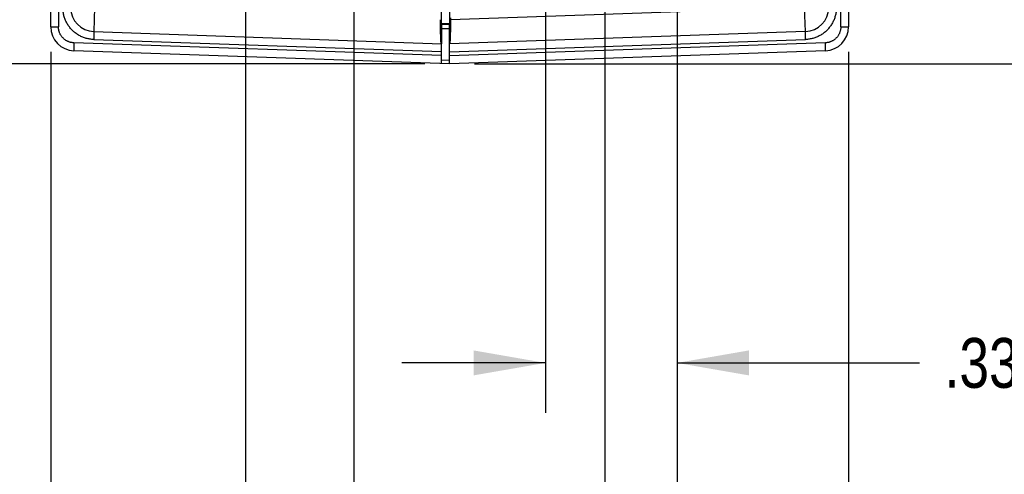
# Model space of a CAD drawing. Header units: inches. Extents: x 0 to 34, y 0 to 22.
# Tile 19 of 93: x 7.3 to 9.8, y 7.5 to 8.6. Entities that reach past the tile are written whole.
import ezdxf

# ---------------------------------------------------------------- set-up
doc = ezdxf.new("R2010")
doc.units = ezdxf.units.IN
doc.header["$LTSCALE"] = 1.87
doc.header["$MEASUREMENT"] = 0
doc.layers.get('0').update_dxf_attribs({"linetype": 'CONTINUOUS'})
doc.layers.add('DIMENSIONS', color=7, linetype='CONTINUOUS')
doc.styles.get("Standard").update_dxf_attribs({"font": 'txt', "width": 0.8})
doc.dimstyles.new('DIMSTYLE_1', dxfattribs={"dimtxt": 0.125, "dimasz": 0.18, "dimexe": 0.18, "dimexo": 0.0625, "dimgap": 0.09, "dimtad": 0, "dimtih": 1, "dimtoh": 1, "dimdec": 3, "dimzin": 4, "dimdsep": 46, "dimtxsty": 'STANDARD', "dimblk": '_FILLED', "dimblk1": '_FILLED', "dimblk2": '_FILLED', "dimcen": 0.09, "dimadec": 0, "dimazin": 0, "dimtp": 0.01, "dimtm": 0.01, "dimtfac": 1, "dimtdec": 3, "dimtofl": 0, "dimtmove": 0, "dimatfit": 3, "dimldrblk": '_FILLED', "dimfxl": 1, "dimtolj": 1, "dimtzin": 4, "dimarcsym": 0})

# ---------------------------------------------------------------- blocks, each defined once
blk = doc.blocks.new('_FILLED')
at = {"color": 0, "linetype": 'BYBLOCK'}
blk.add_solid([(0, 0), (-1, 0.174), (-1, -0.174)], dxfattribs=at)
blk = doc.blocks.new('*D9')
at = {"layer": 'DIMENSIONS', "color": 2, "linetype": 'CONTINUOUS'}
for p, q in [((10.1463, 8.7318), (10.1463, 9.0918)), ((9.0289, 8.7318), (10.2713, 8.7318)), ((8.4588, 8.5172), (10.2713, 8.5172)), ((10.1463, 8.5172), (10.1463, 8.1665)), ((10.1463, 8.1665), (10.2638, 8.1665))]:
    blk.add_line(p, q, dxfattribs=at)
at = {"layer": 'DIMENSIONS', "color": 2, "linetype": 'CONTINUOUS', "xscale": 0.18, "yscale": 0.18, "zscale": 0.18}
for p, rotation in [((10.1463, 8.7318), 270), ((10.1463, 8.5172), 90)]:
    blk.add_blockref('_FILLED', p, dxfattribs=dict(at, rotation=rotation))
at = {"layer": 'DIMENSIONS', "color": 2, "linetype": 'CONTINUOUS', "width": 0.8}
for s, p in [('.215', (10.3263, 8.104)), ('[', (10.8513, 8.104)), ('5.45', (10.9513, 8.104)), (']', (11.3513, 8.104))]:
    blk.add_text(s, height=0.125, dxfattribs=at).set_placement(p)
blk = doc.blocks.new('*D11')
at = {"layer": 'DIMENSIONS', "color": 2, "linetype": 'CONTINUOUS'}
for p, q in [((8.9734, 9.9447), (11.7713, 9.9447)), ((11.6463, 9.9447), (11.6463, 9.6)), ((11.6463, 8.5172), (11.6463, 9.35)), ((8.4588, 8.5172), (11.7713, 8.5172))]:
    blk.add_line(p, q, dxfattribs=at)
at = {"layer": 'DIMENSIONS', "color": 2, "linetype": 'CONTINUOUS', "xscale": 0.18, "yscale": 0.18, "zscale": 0.18}
for p, rotation in [((11.6463, 9.9447), 90), ((11.6463, 8.5172), 270)]:
    blk.add_blockref('_FILLED', p, dxfattribs=dict(at, rotation=rotation))
at = {"layer": 'DIMENSIONS', "color": 2, "linetype": 'CONTINUOUS', "width": 0.8}
for s, p in [('1.427', (10.9838, 9.4125)), ('[', (11.6088, 9.4125)), ('36.26', (11.7088, 9.4125)), (']', (12.2088, 9.4125))]:
    blk.add_text(s, height=0.125, dxfattribs=at).set_placement(p)
blk = doc.blocks.new('*D12')
at = {"layer": 'DIMENSIONS', "color": 2, "linetype": 'CONTINUOUS'}
for p, q in [((6.6463, 8.8968), (6.6463, 9.2568)), ((7.6967, 8.8968), (6.5213, 8.8968)), ((8.3338, 8.5172), (6.5213, 8.5172)), ((6.6463, 8.5172), (6.6463, 8.1572))]:
    blk.add_line(p, q, dxfattribs=at)
at = {"layer": 'DIMENSIONS', "color": 2, "linetype": 'CONTINUOUS', "xscale": 0.18, "yscale": 0.18, "zscale": 0.18}
for p, rotation in [((6.6463, 8.8968), 270), ((6.6463, 8.5172), 90)]:
    blk.add_blockref('_FILLED', p, dxfattribs=dict(at, rotation=rotation))
at = {"layer": 'DIMENSIONS', "color": 2, "linetype": 'CONTINUOUS', "width": 0.8}
for s, p in [('.380', (6.0838, 8.6445)), ('[', (6.6088, 8.6445)), ('9.64', (6.7088, 8.6445)), (']', (7.1088, 8.6445))]:
    blk.add_text(s, height=0.125, dxfattribs=at).set_placement(p)
blk = doc.blocks.new('*D15')
at = {"layer": 'DIMENSIONS', "color": 2, "linetype": 'CONTINUOUS'}
for p, q in [((7.4758, 10.1569), (5.0211, 10.1562)), ((5.1461, 10.1563), (5.1463, 9.2616)), ((5.1465, 8.5164), (5.1463, 9.0116)), ((8.3338, 8.5172), (5.0215, 8.5163))]:
    blk.add_line(p, q, dxfattribs=at)
at = {"layer": 'DIMENSIONS', "color": 2, "linetype": 'CONTINUOUS', "xscale": 0.18, "yscale": 0.18, "zscale": 0.18}
for p, rotation in [((5.1461, 10.1563), 90.01459), ((5.1465, 8.5164), 270.01459)]:
    blk.add_blockref('_FILLED', p, dxfattribs=dict(at, rotation=rotation))
at = {"layer": 'DIMENSIONS', "color": 2, "linetype": 'CONTINUOUS', "width": 0.8}
for s, p in [('[', (5.1088, 9.0741)), (']', (5.7088, 9.0741)), ('1.640', (4.4838, 9.0741)), ('41.65', (5.2088, 9.0741))]:
    blk.add_text(s, height=0.125, dxfattribs=at).set_placement(p)
blk = doc.blocks.new('*D18')
at = {"layer": 'DIMENSIONS', "color": 2, "linetype": 'CONTINUOUS'}
for p, q in [((8.9664, 8.6693), (8.9664, 6.8922)), ((9.3963, 8.5476), (9.3963, 6.8922)), ((8.9664, 7.0172), (8.6064, 7.0172)), ((9.3963, 7.0172), (9.7314, 7.0172))]:
    blk.add_line(p, q, dxfattribs=at)
at = {"layer": 'DIMENSIONS', "color": 2, "linetype": 'CONTINUOUS', "xscale": 0.18, "yscale": 0.18, "zscale": 0.18}
blk.add_blockref('_FILLED', (8.9664, 7.0172), dxfattribs=at)
at = {"layer": 'DIMENSIONS', "color": 2, "linetype": 'CONTINUOUS', "xscale": 0.18, "yscale": 0.18, "zscale": 0.18, "rotation": 180}
blk.add_blockref('_FILLED', (9.3963, 7.0172), dxfattribs=at)
at = {"layer": 'DIMENSIONS', "color": 2, "linetype": 'CONTINUOUS', "width": 0.8}
for s, p in [('[', (10.3189, 6.9547)), (']', (10.9189, 6.9547)), ('.430', (9.7939, 6.9547)), ('10.92', (10.4189, 6.9547))]:
    blk.add_text(s, height=0.125, dxfattribs=at).set_placement(p)
blk = doc.blocks.new('*D19')
at = {"layer": 'DIMENSIONS', "color": 2, "linetype": 'CONTINUOUS'}
for p, q in [((8.6364, 8.6693), (8.6364, 7.6422)), ((8.9664, 8.6693), (8.9664, 7.6422)), ((8.6364, 7.7672), (8.2764, 7.7672)), ((8.9664, 7.7672), (9.5745, 7.7672))]:
    blk.add_line(p, q, dxfattribs=at)
at = {"layer": 'DIMENSIONS', "color": 2, "linetype": 'CONTINUOUS', "xscale": 0.18, "yscale": 0.18, "zscale": 0.18}
blk.add_blockref('_FILLED', (8.6364, 7.7672), dxfattribs=at)
at = {"layer": 'DIMENSIONS', "color": 2, "linetype": 'CONTINUOUS', "xscale": 0.18, "yscale": 0.18, "zscale": 0.18, "rotation": 180}
blk.add_blockref('_FILLED', (8.9664, 7.7672), dxfattribs=at)
at = {"layer": 'DIMENSIONS', "color": 2, "linetype": 'CONTINUOUS', "width": 0.8}
for s, p in [('.330', (9.637, 7.7047)), ('[', (10.162, 7.7047)), ('8.38', (10.262, 7.7047)), (']', (10.662, 7.7047))]:
    blk.add_text(s, height=0.125, dxfattribs=at).set_placement(p)
blk = doc.blocks.new('*D20')
at = {"layer": 'DIMENSIONS', "color": 2, "linetype": 'CONTINUOUS'}
for p, q in [((7.8843, 8.7092), (7.8843, 6.1422)), ((7.3963, 8.5476), (7.3963, 6.1422)), ((7.3963, 6.2672), (7.0748, 6.2672)), ((7.8843, 6.2672), (8.2443, 6.2672))]:
    blk.add_line(p, q, dxfattribs=at)
at = {"layer": 'DIMENSIONS', "color": 2, "linetype": 'CONTINUOUS', "xscale": 0.18, "yscale": 0.18, "zscale": 0.18}
blk.add_blockref('_FILLED', (7.3963, 6.2672), dxfattribs=at)
at = {"layer": 'DIMENSIONS', "color": 2, "linetype": 'CONTINUOUS', "xscale": 0.18, "yscale": 0.18, "zscale": 0.18, "rotation": 180}
blk.add_blockref('_FILLED', (7.8843, 6.2672), dxfattribs=at)
at = {"layer": 'DIMENSIONS', "color": 2, "linetype": 'CONTINUOUS', "width": 0.8}
for s, p in [('2X ', (5.5873, 6.2047)), ('.488', (5.8873, 6.2047)), ('[', (6.4123, 6.2047)), ('12.4', (6.5123, 6.2047)), (']', (6.9123, 6.2047))]:
    blk.add_text(s, height=0.125, dxfattribs=at).set_placement(p)
blk = doc.blocks.new('*D21')
at = {"layer": 'DIMENSIONS', "color": 2, "linetype": 'CONTINUOUS'}
for p, q in [((8.1566, 10.0945), (8.1566, 6.8922)), ((7.3963, 8.5476), (7.3963, 6.8922)), ((7.3963, 7.0172), (7.0535, 7.0172)), ((8.1566, 7.0172), (8.5166, 7.0172))]:
    blk.add_line(p, q, dxfattribs=at)
at = {"layer": 'DIMENSIONS', "color": 2, "linetype": 'CONTINUOUS', "xscale": 0.18, "yscale": 0.18, "zscale": 0.18}
blk.add_blockref('_FILLED', (7.3963, 7.0172), dxfattribs=at)
at = {"layer": 'DIMENSIONS', "color": 2, "linetype": 'CONTINUOUS', "xscale": 0.18, "yscale": 0.18, "zscale": 0.18, "rotation": 180}
blk.add_blockref('_FILLED', (8.1566, 7.0172), dxfattribs=at)
at = {"layer": 'DIMENSIONS', "color": 2, "linetype": 'CONTINUOUS', "width": 0.8}
for s, p in [('[', (6.291, 6.9547)), (']', (6.891, 6.9547)), ('.760', (5.766, 6.9547)), ('19.31', (6.391, 6.9547))]:
    blk.add_text(s, height=0.125, dxfattribs=at).set_placement(p)
blk = doc.blocks.new('*D24')
at = {"layer": 'DIMENSIONS', "color": 2, "linetype": 'CONTINUOUS'}
for p, q in [((8.7858, 9.7571), (8.7858, 6.1422)), ((9.3963, 8.5476), (9.3963, 6.1422)), ((8.7858, 6.2672), (8.4258, 6.2672)), ((9.3963, 6.2672), (9.7062, 6.2672))]:
    blk.add_line(p, q, dxfattribs=at)
at = {"layer": 'DIMENSIONS', "color": 2, "linetype": 'CONTINUOUS', "xscale": 0.18, "yscale": 0.18, "zscale": 0.18}
blk.add_blockref('_FILLED', (8.7858, 6.2672), dxfattribs=at)
at = {"layer": 'DIMENSIONS', "color": 2, "linetype": 'CONTINUOUS', "xscale": 0.18, "yscale": 0.18, "zscale": 0.18, "rotation": 180}
blk.add_blockref('_FILLED', (9.3963, 6.2672), dxfattribs=at)
at = {"layer": 'DIMENSIONS', "color": 2, "linetype": 'CONTINUOUS', "width": 0.8}
for s, p in [('.610', (9.7687, 6.2047)), ('[', (10.2937, 6.2047)), ('15.51', (10.3937, 6.2047)), (']', (10.8937, 6.2047))]:
    blk.add_text(s, height=0.125, dxfattribs=at).set_placement(p)

msp = doc.modelspace()

# ---------------------------------------------------------------- linework, layer by layer
at = {"color": 7, "linetype": 'CONTINUOUS'}
for p, q in [((7.3963, 8.6101), (7.3963, 13.4089)), ((7.4158, 13.4089), (7.4158, 8.6101)), ((9.3768, 8.6101), (9.3768, 13.4079)), ((9.3963, 13.4079), (9.3963, 8.6101)), ((7.5063, 8.6583), (7.5042, 8.5984)), ((8.3749, 8.6613), (8.3749, 8.6175)), ((8.3965, 8.6086), (8.3965, 8.6621)), ((9.2863, 8.6583), (8.3984, 8.6273)), ((9.2884, 8.5984), (9.2863, 8.6583)), ((8.3965, 8.6179), (8.3749, 8.6175)), ((8.3763, 8.6162), (8.3965, 8.6165)), ((8.3963, 8.5172), (8.3963, 8.6165)), ((8.3984, 8.6323), (8.3984, 8.6273)), ((7.3963, 8.6101), (7.4158, 8.6101)), ((7.5042, 8.5984), (8.3763, 8.5679)), ((8.3763, 8.6062), (8.3963, 8.6062)), ((9.2884, 8.5984), (8.3963, 8.5672)), ((9.3768, 8.6101), (9.3963, 8.6101)), ((8.3763, 8.5379), (7.4544, 8.5701)), ((7.5041, 8.5784), (8.3763, 8.5479)), ((8.3763, 8.5179), (8.3763, 8.5679)), ((8.3963, 8.5472), (9.2886, 8.5784)), ((9.3382, 8.5701), (8.3963, 8.5372)), ((8.3963, 8.5172), (7.4542, 8.5501)), ((9.3384, 8.5501), (8.3963, 8.5172)), ((8.3963, 8.5267), (8.3763, 8.526))]:
    msp.add_line(p, q, dxfattribs=at)
for centre, radius, start, end in [((7.5063, 8.6583), 0.06, 180, 267.9975), ((9.2863, 8.6583), 0.06, 272, 359.9975), ((7.4563, 8.6101), 0.06, 180, 268), ((8.4013, 8.6074), 0.005, 166.1103, 180), ((9.3363, 8.6101), 0.06, 272, 360)]:
    msp.add_arc(centre, radius, start, end, dxfattribs=at)
for points, knots in [([(7.5041, 8.5784), (7.5025, 8.5784), (7.4993, 8.5786), (7.4947, 8.5792), (7.49, 8.5801), (7.4854, 8.5812), (7.4809, 8.5826), (7.4765, 8.5843), (7.4721, 8.5862), (7.4679, 8.5884), (7.4639, 8.5908), (7.4599, 8.5935), (7.4562, 8.5963), (7.4526, 8.5994), (7.4492, 8.6027), (7.4461, 8.6062), (7.4431, 8.6099), (7.4403, 8.6138), (7.4378, 8.6178), (7.4355, 8.6219), (7.4335, 8.6262), (7.4318, 8.6306), (7.4302, 8.6351), (7.429, 8.6397), (7.428, 8.6443), (7.4273, 8.649), (7.4269, 8.6536), (7.4268, 8.6568), (7.4268, 8.6583)], [0, 0, 0, 0, 0.038439, 0.076872, 0.115326, 0.153798, 0.192282, 0.230776, 0.269284, 0.307813, 0.346354, 0.384875, 0.423347, 0.461788, 0.50025, 0.538767, 0.577308, 0.615827, 0.65431, 0.692778, 0.731255, 0.769752, 0.808276, 0.846815, 0.885318, 0.923726, 0.961984, 1, 1, 1, 1]), ([(9.3658, 8.6583), (9.3658, 8.6568), (9.3657, 8.6536), (9.3653, 8.6489), (9.3646, 8.6443), (9.3636, 8.6396), (9.3624, 8.635), (9.3609, 8.6306), (9.3591, 8.6262), (9.3571, 8.6219), (9.3548, 8.6177), (9.3523, 8.6137), (9.3495, 8.6099), (9.3465, 8.6062), (9.3434, 8.6027), (9.34, 8.5994), (9.3364, 8.5963), (9.3327, 8.5934), (9.3287, 8.5908), (9.3247, 8.5883), (9.3205, 8.5862), (9.3161, 8.5842), (9.3117, 8.5826), (9.3072, 8.5812), (9.3026, 8.5801), (9.298, 8.5792), (9.2933, 8.5786), (9.2901, 8.5784), (9.2886, 8.5784)], [0, 0, 0, 0, 0.038141, 0.076495, 0.114969, 0.153512, 0.192068, 0.230591, 0.269082, 0.307563, 0.346049, 0.384547, 0.423059, 0.461577, 0.500079, 0.53855, 0.577013, 0.615497, 0.65401, 0.692536, 0.731057, 0.769564, 0.808052, 0.846518, 0.884953, 0.923347, 0.961691, 1, 1, 1, 1]), ([(8.3726, 8.6281), (8.3726, 8.6268), (8.3726, 8.6243), (8.3726, 8.6206), (8.3727, 8.6169), (8.3727, 8.6132), (8.3727, 8.6096), (8.3728, 8.606), (8.3728, 8.6026), (8.3729, 8.5992), (8.373, 8.596), (8.373, 8.5928), (8.3731, 8.5898), (8.3732, 8.587), (8.3733, 8.5843), (8.3734, 8.5818), (8.3735, 8.5795), (8.3736, 8.5774), (8.3737, 8.5755), (8.3738, 8.5738), (8.3739, 8.5723), (8.3741, 8.571), (8.3742, 8.5699), (8.3743, 8.5691), (8.3744, 8.5685), (8.3745, 8.5682), (8.3747, 8.568), (8.3747, 8.568)], [0, 0, 0, 0, 0.061988, 0.12405, 0.185802, 0.247015, 0.307272, 0.366297, 0.423891, 0.479769, 0.533814, 0.585731, 0.635338, 0.682462, 0.726854, 0.768416, 0.806928, 0.84226, 0.874284, 0.902833, 0.927853, 0.94922, 0.966868, 0.980731, 0.990765, 0.997048, 1, 1, 1, 1]), ([(8.3749, 8.6175), (8.3751, 8.6174), (8.3754, 8.6171), (8.3758, 8.6166), (8.3762, 8.6163), (8.3763, 8.6162)], [0, 0, 0, 0, 0.334716, 0.668597, 1, 1, 1, 1]), ([(8.3763, 8.6162), (8.3763, 8.6109), (8.3763, 8.6003), (8.3763, 8.5842), (8.3763, 8.5734), (8.3763, 8.5679)], [0, 0, 0, 0, 0.326666, 0.660016, 1, 1, 1, 1]), ([(8.3984, 8.6273), (8.3984, 8.6261), (8.3984, 8.6236), (8.3984, 8.6199), (8.3984, 8.6161), (8.3983, 8.6125), (8.3983, 8.6088), (8.3983, 8.6053), (8.3982, 8.6018), (8.3982, 8.5985), (8.3981, 8.5952), (8.398, 8.5921), (8.3979, 8.5891), (8.3978, 8.5863), (8.3978, 8.5836), (8.3977, 8.5811), (8.3976, 8.5788), (8.3974, 8.5767), (8.3973, 8.5747), (8.3972, 8.573), (8.3971, 8.5715), (8.397, 8.5702), (8.3968, 8.5692), (8.3967, 8.5684), (8.3966, 8.5677), (8.3965, 8.5674), (8.3964, 8.5672), (8.3963, 8.5672)], [0, 0, 0, 0, 0.061835, 0.123815, 0.185529, 0.246734, 0.306997, 0.36602, 0.423611, 0.479486, 0.53353, 0.585452, 0.635063, 0.682193, 0.726594, 0.768167, 0.806692, 0.84204, 0.874081, 0.90265, 0.927692, 0.949083, 0.966761, 0.980651, 0.990711, 0.997024, 1, 1, 1, 1]), ([(7.4544, 8.5701), (7.4535, 8.5701), (7.4516, 8.5703), (7.4489, 8.5706), (7.4461, 8.5712), (7.4434, 8.572), (7.4408, 8.5729), (7.4383, 8.5741), (7.4358, 8.5754), (7.4334, 8.5769), (7.4312, 8.5785), (7.429, 8.5803), (7.427, 8.5823), (7.4251, 8.5843), (7.4234, 8.5865), (7.4218, 8.5889), (7.4204, 8.5913), (7.4192, 8.5938), (7.4182, 8.5964), (7.4173, 8.599), (7.4166, 8.6018), (7.4162, 8.6045), (7.4159, 8.6073), (7.4158, 8.6091), (7.4158, 8.6101)], [0, 0, 0, 0, 0.045064, 0.090417, 0.135953, 0.181531, 0.227016, 0.272412, 0.317832, 0.363327, 0.40885, 0.454361, 0.499846, 0.545309, 0.590797, 0.63635, 0.681906, 0.727369, 0.772769, 0.818229, 0.863779, 0.909326, 0.954773, 1, 1, 1, 1]), ([(7.5042, 8.5984), (7.5043, 8.5984), (7.5043, 8.5982), (7.5043, 8.5981), (7.5043, 8.5977), (7.5044, 8.5972), (7.5044, 8.5966), (7.5044, 8.5959), (7.5044, 8.5951), (7.5044, 8.5941), (7.5044, 8.593), (7.5044, 8.5919), (7.5044, 8.5906), (7.5043, 8.5893), (7.5043, 8.5879), (7.5043, 8.5864), (7.5042, 8.5848), (7.5042, 8.5833), (7.5042, 8.5817), (7.5041, 8.58), (7.5041, 8.5789), (7.5041, 8.5784)], [0, 0, 0, 0, 0.004034, 0.014463, 0.031526, 0.055159, 0.085218, 0.121512, 0.163795, 0.211779, 0.265139, 0.323515, 0.386512, 0.453697, 0.524611, 0.598771, 0.675669, 0.754786, 0.835588, 0.91751, 1, 1, 1, 1]), ([(9.2886, 8.5784), (9.2886, 8.5789), (9.2885, 8.58), (9.2885, 8.5817), (9.2884, 8.5833), (9.2884, 8.5848), (9.2884, 8.5864), (9.2883, 8.5879), (9.2883, 8.5893), (9.2883, 8.5906), (9.2883, 8.5919), (9.2882, 8.593), (9.2882, 8.5941), (9.2882, 8.5951), (9.2882, 8.5959), (9.2883, 8.5966), (9.2883, 8.5972), (9.2883, 8.5977), (9.2883, 8.5981), (9.2884, 8.5982), (9.2884, 8.5984), (9.2884, 8.5984)], [0, 0, 0, 0, 0.082495, 0.164421, 0.245224, 0.324344, 0.401246, 0.475409, 0.546324, 0.613506, 0.676497, 0.734871, 0.788232, 0.836216, 0.878496, 0.914787, 0.944843, 0.968475, 0.985538, 0.995966, 1, 1, 1, 1]), ([(9.3768, 8.6101), (9.3768, 8.6091), (9.3768, 8.6073), (9.3765, 8.6045), (9.376, 8.6018), (9.3753, 8.599), (9.3745, 8.5964), (9.3734, 8.5938), (9.3722, 8.5913), (9.3708, 8.5889), (9.3692, 8.5865), (9.3675, 8.5843), (9.3656, 8.5823), (9.3636, 8.5803), (9.3615, 8.5785), (9.3592, 8.5769), (9.3568, 8.5754), (9.3544, 8.5741), (9.3518, 8.5729), (9.3492, 8.572), (9.3465, 8.5712), (9.3438, 8.5706), (9.341, 8.5703), (9.3392, 8.5701), (9.3382, 8.5701)], [0, 0, 0, 0, 0.045166, 0.090619, 0.136191, 0.181764, 0.227229, 0.272618, 0.318073, 0.363634, 0.409194, 0.454683, 0.500139, 0.545609, 0.591112, 0.636646, 0.682156, 0.727573, 0.772949, 0.818419, 0.863997, 0.909547, 0.954926, 1, 1, 1, 1]), ([(7.4544, 8.5701), (7.4544, 8.5695), (7.4543, 8.5684), (7.4543, 8.5668), (7.4542, 8.5652), (7.4542, 8.5636), (7.4542, 8.5621), (7.4541, 8.5606), (7.4541, 8.5592), (7.4541, 8.5579), (7.4541, 8.5566), (7.4541, 8.5554), (7.454, 8.5544), (7.4541, 8.5534), (7.4541, 8.5526), (7.4541, 8.5518), (7.4541, 8.5512), (7.4541, 8.5508), (7.4541, 8.5504), (7.4542, 8.5502), (7.4542, 8.5501), (7.4542, 8.5501)], [0, 0, 0, 0, 0.082473, 0.164387, 0.245181, 0.324301, 0.401204, 0.475365, 0.546278, 0.61346, 0.676454, 0.734833, 0.788198, 0.836185, 0.878469, 0.914764, 0.94483, 0.968468, 0.985534, 0.995964, 1, 1, 1, 1]), ([(9.3384, 8.5501), (9.3384, 8.5501), (9.3385, 8.5502), (9.3385, 8.5504), (9.3385, 8.5508), (9.3385, 8.5512), (9.3386, 8.5518), (9.3386, 8.5526), (9.3386, 8.5534), (9.3386, 8.5544), (9.3386, 8.5554), (9.3386, 8.5566), (9.3386, 8.5579), (9.3385, 8.5592), (9.3385, 8.5606), (9.3385, 8.5621), (9.3384, 8.5636), (9.3384, 8.5652), (9.3383, 8.5668), (9.3383, 8.5684), (9.3383, 8.5695), (9.3382, 8.5701)], [0, 0, 0, 0, 0.004036, 0.014465, 0.03153, 0.055167, 0.085231, 0.121526, 0.163808, 0.211791, 0.265151, 0.323527, 0.386522, 0.453703, 0.524613, 0.598769, 0.675669, 0.754787, 0.835585, 0.917509, 1, 1, 1, 1])]:
    msp.add_open_spline(points, degree=3, knots=knots, dxfattribs=at)

# ---------------------------------------------------------------- dimensions: what is measured, and where the dimension line sits
at = {"layer": 'DIMENSIONS', "color": 2, "linetype": 'CONTINUOUS'}
for base, p1, p2, angle, picture, middle in [((5.1465, 8.5164), (7.4758, 10.1569), (8.3338, 8.5172), 270.0146, '*D15', (5.1463, 9.1366)), ((11.64632, 8.51721), (8.97344, 9.94469), (8.45882, 8.51721), 270, '*D11', (11.64632, 9.47495)), ((8.78584, 6.26721), (9.39632, 8.54757), (8.78584, 9.75709), 180, '*D24', (10.38122, 6.26721)), ((6.6463, 8.5172), (7.6967, 8.8968), (8.3338, 8.5172), 270, '*D12', (6.6463, 8.707)), ((10.1463, 8.5172), (9.0289, 8.7318), (8.4588, 8.5172), 270, '*D9', (10.8888, 8.1665)), ((8.6364, 7.7672), (8.9664, 8.6693), (8.6364, 8.6693), 180, '*D19', (10.1995, 7.7672)), ((8.9664, 7.0172), (9.3963, 8.5476), (8.9664, 8.6693), 180, '*D18', (10.4064, 7.0172))]:
    dim = msp.add_linear_dim(base=base, p1=p1, p2=p2, angle=angle, dimstyle='DIMSTYLE_1', dxfattribs=at)
    dim.commit()
    dim.dimension.update_dxf_attribs({"geometry": picture, "text_midpoint": middle, "dimtype": 160})
dim = msp.add_linear_dim(base=(8.1566, 7.0172), p1=(7.3963, 8.5476), p2=(8.1566, 10.0945), dimstyle='DIMSTYLE_1', dxfattribs=at)
dim.commit()
dim.dimension.update_dxf_attribs({"geometry": '*D21', "text_midpoint": (6.3785, 7.0172), "dimtype": 160})
dim = msp.add_linear_dim(base=(7.8843, 6.2672), p1=(7.3963, 8.5476), p2=(7.8843, 8.7092), text='2X <>', dimstyle='DIMSTYLE_1', dxfattribs=at)
dim.commit()
dim.dimension.update_dxf_attribs({"geometry": '*D20', "text_midpoint": (6.2998, 6.2672), "dimtype": 160})

doc.saveas('drawing.dxf')
